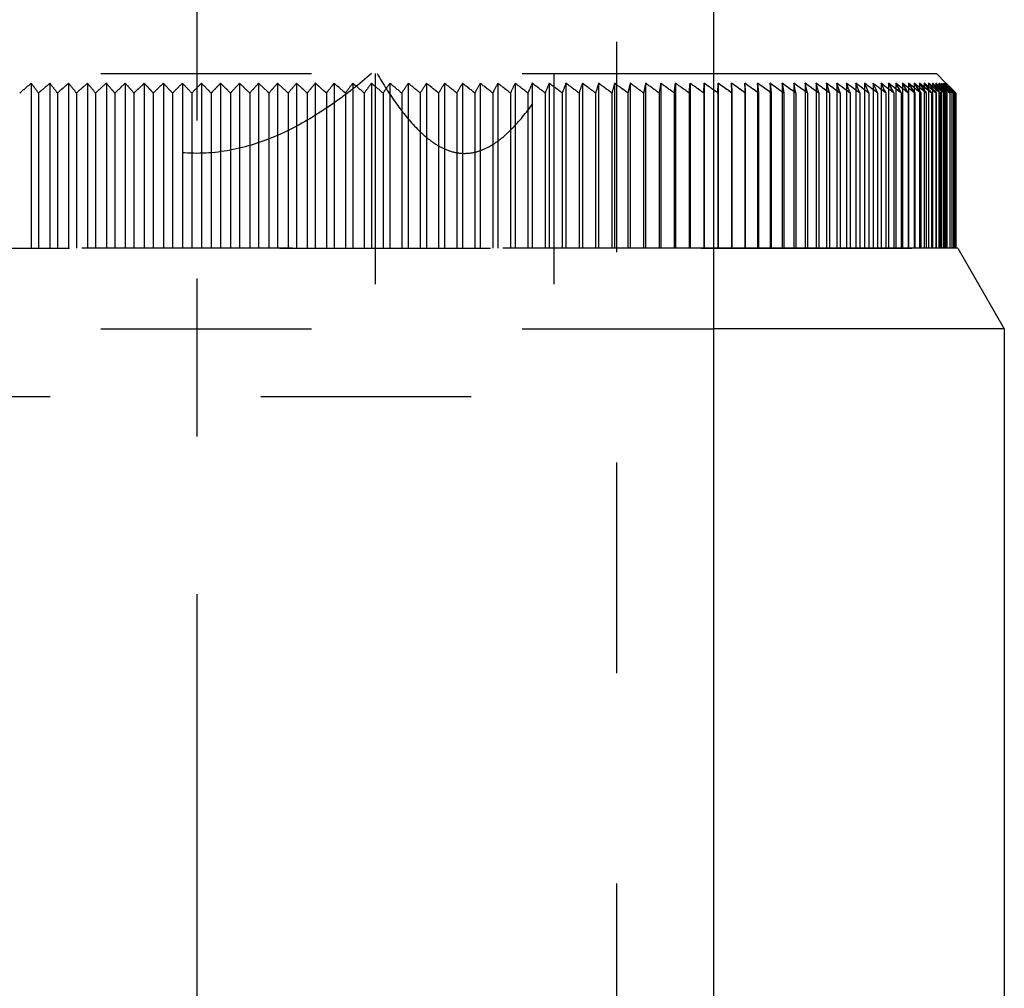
# Model space of a CAD drawing. Header units: millimetres. Extents: x 375 to 625, y 325 to 663.
# Tile 5 of 6: x 495 to 525, y 572 to 602. Entities that reach past the tile are written whole.
import ezdxf

# ---------------------------------------------------------------- set-up
doc = ezdxf.new("R2010")
doc.units = ezdxf.units.MM
doc.header["$LTSCALE"] = 65.185185
doc.linetypes.add('CENTER', pattern=[0.6, 0.375, -0.075, 0.075, -0.075])
doc.linetypes.add('HIDDEN', pattern=[0.2, 0.1, -0.1])
for name, color, linetype in [('ACHSEN_S', 7, 'CONTINUOUS'), ('FASEN', 7, 'CONTINUOUS'), ('FLAECHEN', 7, 'CONTINUOUS'), ('KOERPER', 7, 'CONTINUOUS'), ('KONST.EL_MIT_GEO', 7, 'CONTINUOUS')]:
    doc.layers.add(name, color=color, linetype=linetype)

msp = doc.modelspace()

# ---------------------------------------------------------------- linework, layer by layer
at = {"layer": 'ACHSEN_S', "color": 2, "linetype": 'CENTER'}
msp.add_line((500, 662.75), (500, 337.25), dxfattribs=at)
at = {"layer": 'FASEN', "color": 8, "linetype": 'HIDDEN'}
for p, q in [((516, 595.25), (484, 595.25)), ((484, 592.75), (516, 592.75))]:
    msp.add_line(p, q, dxfattribs=at)
at = {"layer": 'FASEN', "color": 7, "linetype": 'Continuous'}
for p, q in [((523.557, 595.25), (516, 595.25)), ((523.557, 595.25), (525, 592.75)), ((525, 592.75), (516, 592.75))]:
    msp.add_line(p, q, dxfattribs=at)
at = {"layer": 'FLAECHEN', "color": 8, "linetype": 'HIDDEN'}
msp.add_line((513, 640.75), (513, 526.75), dxfattribs=at)
at = {"layer": 'FLAECHEN', "color": 7, "linetype": 'Continuous'}
for p, q in [((516, 639.75), (516, 502.75)), ((525, 592.75), (525, 543.322))]:
    msp.add_line(p, q, dxfattribs=at)
at = {"layer": 'KOERPER', "color": 7, "linetype": 'Continuous'}
msp.add_line((516, 639.75), (516, 502.75), dxfattribs=at)
at = {"layer": 'KONST.EL_MIT_GEO', "color": 8, "linetype": 'HIDDEN'}
for p, q in [((513, 640.75), (513, 526.75)), ((484, 600.65), (516, 600.65)), ((505.528, 600.65), (505.528, 590.65)), ((511.056, 600.65), (511.056, 590.65)), ((494.879, 600.352), (494.879, 595.25)), ((495.456, 600.352), (495.456, 595.25)), ((496.036, 600.352), (496.036, 595.25)), ((496.619, 600.352), (496.619, 595.25)), ((497.204, 600.352), (497.204, 595.25)), ((497.79, 600.352), (497.79, 595.25)), ((498.379, 600.352), (498.379, 595.25)), ((498.968, 600.352), (498.968, 595.25)), ((499.557, 600.352), (499.557, 595.25)), ((500.148, 600.352), (500.148, 595.25)), ((500.738, 600.352), (500.738, 595.25)), ((501.327, 600.352), (501.327, 595.25)), ((501.916, 600.352), (501.916, 595.25)), ((502.503, 600.352), (502.503, 595.25)), ((503.089, 600.352), (503.089, 595.25)), ((503.673, 600.352), (503.673, 595.25)), ((504.254, 600.352), (504.254, 595.25)), ((504.833, 600.352), (504.833, 595.25)), ((505.408, 600.352), (505.408, 595.25)), ((505.98, 600.352), (505.98, 595.25)), ((506.549, 600.352), (506.549, 595.25)), ((507.112, 600.352), (507.112, 595.25)), ((507.672, 600.352), (507.672, 595.25)), ((508.226, 600.352), (508.226, 595.25)), ((508.775, 600.352), (508.775, 595.25)), ((509.319, 600.352), (509.319, 595.25)), ((509.856, 600.352), (509.856, 595.25)), ((510.387, 600.352), (510.387, 595.25)), ((510.911, 600.352), (510.911, 595.25)), ((511.428, 600.352), (511.428, 595.25)), ((511.938, 600.352), (511.938, 595.25)), ((512.44, 600.352), (512.44, 595.25)), ((512.934, 600.352), (512.934, 595.25)), ((513.42, 600.352), (513.42, 595.25)), ((513.897, 600.352), (513.897, 595.25)), ((514.365, 600.352), (514.365, 595.25)), ((514.784, 600.051), (514.823, 600.352)), ((514.823, 600.352), (514.784, 600.051)), ((514.823, 600.352), (514.823, 595.25)), ((515.244, 600.051), (515.272, 600.352)), ((515.272, 600.352), (515.244, 600.051)), ((515.272, 600.352), (515.272, 595.25)), ((515.694, 600.051), (515.712, 600.352)), ((515.712, 600.352), (515.694, 600.051)), ((515.712, 600.352), (515.712, 595.25)), ((516.134, 600.051), (516.141, 600.352)), ((516.141, 600.352), (516.141, 595.25)), ((516.559, 600.352), (516.559, 595.25)), ((516.563, 600.078), (516.559, 600.352)), ((516.967, 600.352), (516.967, 595.25)), ((516.977, 600.157), (516.967, 600.352)), ((516.982, 600.051), (516.977, 600.157)), ((517.364, 600.352), (517.364, 595.25)), ((517.379, 600.177), (517.364, 600.352)), ((517.39, 600.051), (517.379, 600.177)), ((517.75, 600.352), (517.75, 595.25)), ((517.77, 600.185), (517.75, 600.352)), ((517.786, 600.051), (517.77, 600.185)), ((518.124, 600.352), (518.124, 595.25)), ((518.149, 600.189), (518.124, 600.352)), ((518.171, 600.051), (518.149, 600.189)), ((518.486, 600.352), (518.486, 595.25)), ((518.517, 600.192), (518.486, 600.352)), ((518.544, 600.051), (518.517, 600.192)), ((518.837, 600.352), (518.837, 595.25)), ((518.905, 600.051), (518.873, 600.194)), ((519.175, 600.352), (519.175, 595.25)), ((519.254, 600.051), (519.216, 600.196)), ((519.501, 600.352), (519.501, 595.25)), ((519.59, 600.051), (519.547, 600.197)), ((519.814, 600.352), (519.814, 595.25)), ((519.914, 600.051), (519.866, 600.197)), ((520.115, 600.352), (520.115, 595.25)), ((520.225, 600.051), (520.171, 600.198)), ((520.402, 600.352), (520.402, 595.25)), ((520.523, 600.051), (520.464, 600.199)), ((520.676, 600.352), (520.676, 595.25)), ((520.807, 600.051), (520.743, 600.199)), ((520.937, 600.352), (520.937, 595.25)), ((521.078, 600.051), (521.009, 600.2)), ((521.184, 600.352), (521.184, 595.25)), ((521.285, 600.152), (521.261, 600.2)), ((521.336, 600.051), (521.285, 600.152)), ((521.418, 600.352), (521.418, 595.25)), ((521.472, 600.253), (521.418, 600.352)), ((521.525, 600.152), (521.5, 600.2)), ((521.579, 600.051), (521.525, 600.152)), ((521.638, 600.352), (521.638, 595.25)), ((521.695, 600.253), (521.638, 600.352)), ((521.752, 600.152), (521.724, 600.2)), ((521.809, 600.051), (521.752, 600.152)), ((521.844, 600.352), (521.844, 595.25)), ((521.904, 600.253), (521.844, 600.352)), ((521.964, 600.152), (521.935, 600.201)), ((522.024, 600.051), (521.964, 600.152)), ((522.035, 600.352), (522.035, 595.25)), ((522.098, 600.253), (522.035, 600.352)), ((522.162, 600.152), (522.131, 600.201)), ((522.226, 600.051), (522.162, 600.152)), ((522.213, 600.352), (522.213, 595.25)), ((522.279, 600.253), (522.213, 600.352)), ((522.313, 600.201), (522.279, 600.253)), ((522.346, 600.152), (522.313, 600.201)), ((522.413, 600.051), (522.346, 600.152)), ((522.375, 600.352), (522.375, 595.25)), ((522.445, 600.253), (522.375, 600.352)), ((522.481, 600.201), (522.445, 600.253)), ((522.515, 600.152), (522.481, 600.201)), ((522.585, 600.051), (522.515, 600.152)), ((522.524, 600.352), (522.524, 595.25)), ((522.597, 600.253), (522.524, 600.352)), ((522.634, 600.201), (522.597, 600.253)), ((522.669, 600.152), (522.634, 600.201)), ((522.658, 600.352), (522.658, 595.25)), ((522.734, 600.253), (522.658, 600.352)), ((522.743, 600.051), (522.669, 600.152)), ((522.772, 600.202), (522.734, 600.253)), ((522.809, 600.152), (522.772, 600.202)), ((522.777, 600.352), (522.777, 595.25)), ((522.856, 600.253), (522.777, 600.352)), ((522.886, 600.051), (522.809, 600.152)), ((522.895, 600.203), (522.856, 600.253)), ((522.882, 600.352), (522.882, 595.25)), ((522.963, 600.253), (522.882, 600.352)), ((522.935, 600.152), (522.895, 600.203)), ((523.014, 600.051), (522.935, 600.152)), ((523.004, 600.203), (522.963, 600.253)), ((522.971, 600.352), (522.971, 595.25)), ((523.056, 600.253), (522.971, 600.352)), ((523.045, 600.152), (523.004, 600.203)), ((523.127, 600.051), (523.045, 600.152)), ((523.046, 600.352), (523.046, 595.25)), ((523.133, 600.253), (523.046, 600.352)), ((523.098, 600.203), (523.056, 600.253)), ((523.141, 600.152), (523.098, 600.203)), ((523.106, 600.352), (523.106, 595.25)), ((523.196, 600.253), (523.106, 600.352)), ((523.177, 600.203), (523.133, 600.253)), ((523.226, 600.051), (523.141, 600.152)), ((523.151, 600.352), (523.151, 595.25)), ((523.244, 600.253), (523.151, 600.352)), ((523.221, 600.152), (523.177, 600.203)), ((523.181, 600.352), (523.181, 595.25)), ((523.277, 600.253), (523.181, 600.352)), ((523.19, 600.36), (523.499, 600.051)), ((523.196, 600.352), (523.196, 595.25)), ((523.294, 600.253), (523.196, 600.352)), ((523.196, 600.352), (523.294, 600.252)), ((523.241, 600.203), (523.196, 600.253)), ((523.265, 600.101), (523.221, 600.152)), ((523.231, 600.141), (523.273, 600.092)), ((523.287, 600.152), (523.241, 600.203)), ((523.29, 600.203), (523.244, 600.253)), ((523.324, 600.203), (523.277, 600.253)), ((523.332, 600.101), (523.287, 600.152)), ((523.337, 600.152), (523.29, 600.203)), ((523.343, 600.203), (523.294, 600.253)), ((523.294, 600.252), (523.343, 600.202)), ((523.372, 600.152), (523.324, 600.203)), ((523.325, 600.202), (523.372, 600.152)), ((523.384, 600.101), (523.337, 600.152)), ((523.337, 600.152), (523.384, 600.102)), ((523.392, 600.152), (523.343, 600.203)), ((523.343, 600.202), (523.393, 600.152)), ((523.42, 600.101), (523.372, 600.152)), ((523.372, 600.152), (523.425, 600.096)), ((523.491, 600.051), (523.392, 600.152)), ((523.393, 600.152), (523.403, 600.142)), ((523.403, 600.142), (523.442, 600.102)), ((495.105, 600.051), (495.105, 595.25)), ((495.691, 600.051), (495.691, 595.25)), ((496.28, 600.051), (496.28, 595.25)), ((496.871, 600.051), (496.871, 595.25)), ((497.464, 600.051), (497.464, 595.25)), ((498.059, 600.051), (498.059, 595.25)), ((498.656, 600.051), (498.656, 595.25)), ((499.253, 600.051), (499.253, 595.25)), ((499.851, 600.051), (499.851, 595.25)), ((500.448, 600.051), (500.448, 595.25)), ((501.046, 600.051), (501.046, 595.25)), ((501.643, 600.051), (501.643, 595.25)), ((502.238, 600.051), (502.238, 595.25)), ((502.832, 600.051), (502.832, 595.25)), ((503.425, 600.051), (503.425, 595.25)), ((504.015, 600.051), (504.015, 595.25)), ((504.603, 600.051), (504.603, 595.25)), ((505.187, 600.051), (505.187, 595.25)), ((505.769, 600.051), (505.769, 595.25)), ((506.346, 600.051), (506.346, 595.25)), ((506.92, 600.051), (506.92, 595.25)), ((507.489, 600.051), (507.489, 595.25)), ((508.053, 600.051), (508.053, 595.25)), ((508.612, 600.051), (508.612, 595.25)), ((509.165, 600.051), (509.165, 595.25)), ((509.712, 600.051), (509.712, 595.25)), ((510.253, 600.051), (510.253, 595.25)), ((510.788, 600.051), (510.788, 595.25)), ((511.315, 600.051), (511.315, 595.25)), ((511.836, 600.051), (511.836, 595.25)), ((512.348, 600.051), (512.348, 595.25)), ((512.853, 600.051), (512.853, 595.25)), ((513.349, 600.051), (513.349, 595.25)), ((513.836, 600.051), (513.836, 595.25)), ((514.315, 600.051), (514.315, 595.25)), ((514.784, 600.051), (514.784, 595.25)), ((515.244, 600.051), (515.244, 595.25)), ((515.694, 600.051), (515.694, 595.25)), ((516.563, 600.051), (516.563, 600.078)), ((522.848, 600.102), (522.886, 600.051)), ((522.974, 600.102), (523.014, 600.051)), ((523.086, 600.102), (523.127, 600.051)), ((523.185, 600.099), (523.226, 600.051)), ((523.309, 600.051), (523.265, 600.101)), ((523.332, 600.102), (523.347, 600.085)), ((523.377, 600.051), (523.332, 600.101)), ((523.384, 600.102), (523.406, 600.077)), ((523.43, 600.051), (523.384, 600.101)), ((523.468, 600.051), (523.42, 600.101)), ((523.425, 600.096), (523.451, 600.07)), ((523.442, 600.102), (523.462, 600.081)), ((523.462, 600.081), (523.48, 600.062)), ((523.499, 600.05), (523.499, 595.25)), ((476.503, 595.25), (523.499, 595.25)), ((488.944, 590.65), (511.056, 590.65))]:
    msp.add_line(p, q, dxfattribs=at)
at = {"layer": 'KONST.EL_MIT_GEO', "color": 7, "linetype": 'Continuous'}
for p, q in [((516, 600.65), (522.9, 600.65)), ((522.9, 600.65), (523.19, 600.36)), ((516.134, 600.051), (516, 600.147)), ((516.141, 600.352), (516.134, 600.051)), ((516.559, 600.352), (516.563, 600.051)), ((516.967, 600.352), (516.982, 600.051)), ((517.364, 600.352), (517.39, 600.051)), ((517.75, 600.352), (517.786, 600.051)), ((518.124, 600.352), (518.171, 600.051)), ((521.078, 600.051), (520.905, 600.181)), ((521.336, 600.051), (521.172, 600.175)), ((521.285, 600.152), (521.336, 600.051)), ((521.418, 600.352), (521.472, 600.252)), ((521.579, 600.051), (521.426, 600.168)), ((521.472, 600.252), (521.525, 600.152)), ((521.525, 600.152), (521.579, 600.051)), ((521.638, 600.352), (521.695, 600.252)), ((521.809, 600.051), (521.665, 600.162)), ((521.695, 600.252), (521.752, 600.152)), ((521.752, 600.152), (521.809, 600.051)), ((521.844, 600.352), (521.904, 600.252)), ((521.968, 600.254), (521.844, 600.352)), ((522.024, 600.051), (521.891, 600.155)), ((521.904, 600.252), (521.964, 600.152)), ((521.964, 600.152), (522.024, 600.051)), ((522.035, 600.352), (522.098, 600.252)), ((522.16, 600.253), (522.035, 600.352)), ((522.098, 600.252), (522.162, 600.152)), ((522.226, 600.051), (522.098, 600.152)), ((522.162, 600.152), (522.226, 600.051)), ((522.213, 600.352), (522.279, 600.252)), ((522.336, 600.253), (522.213, 600.352)), ((522.279, 600.252), (522.346, 600.152)), ((522.413, 600.051), (522.286, 600.152)), ((522.346, 600.152), (522.413, 600.051)), ((522.375, 600.352), (522.445, 600.252)), ((522.497, 600.253), (522.375, 600.352)), ((522.445, 600.252), (522.515, 600.152)), ((522.585, 600.051), (522.46, 600.152)), ((522.515, 600.152), (522.529, 600.132)), ((522.524, 600.352), (522.597, 600.252)), ((522.644, 600.253), (522.524, 600.352)), ((522.529, 600.132), (522.585, 600.051)), ((522.743, 600.051), (522.62, 600.152)), ((522.658, 600.352), (522.734, 600.252)), ((522.776, 600.253), (522.658, 600.352)), ((522.67, 600.152), (522.689, 600.126)), ((522.689, 600.126), (522.743, 600.051)), ((522.886, 600.051), (522.765, 600.152)), ((522.777, 600.352), (522.856, 600.252)), ((522.893, 600.253), (522.777, 600.352)), ((522.81, 600.152), (522.848, 600.102)), ((522.856, 600.252), (522.895, 600.202)), ((522.882, 600.352), (522.963, 600.252)), ((522.996, 600.253), (522.882, 600.352)), ((522.895, 600.202), (522.935, 600.152)), ((523.014, 600.051), (522.895, 600.152)), ((522.935, 600.152), (522.974, 600.102)), ((522.963, 600.252), (523.004, 600.202)), ((522.971, 600.352), (523.056, 600.252)), ((523.083, 600.253), (522.971, 600.352)), ((523.01, 600.152), (522.989, 600.17)), ((523.004, 600.202), (523.086, 600.102)), ((523.127, 600.051), (523.01, 600.152)), ((523.046, 600.352), (523.134, 600.252)), ((523.156, 600.253), (523.046, 600.352)), ((523.056, 600.252), (523.098, 600.202)), ((523.098, 600.202), (523.138, 600.155)), ((523.106, 600.352), (523.196, 600.252)), ((523.214, 600.253), (523.106, 600.352)), ((523.226, 600.051), (523.11, 600.152)), ((523.134, 600.252), (523.177, 600.202)), ((523.138, 600.155), (523.185, 600.099)), ((523.151, 600.352), (523.244, 600.252)), ((523.256, 600.253), (523.151, 600.352)), ((523.211, 600.203), (523.156, 600.253)), ((523.177, 600.202), (523.231, 600.141)), ((523.181, 600.352), (523.277, 600.252)), ((523.284, 600.253), (523.181, 600.352)), ((523.196, 600.252), (523.241, 600.202)), ((523.309, 600.051), (523.196, 600.152)), ((523.241, 600.175), (523.211, 600.203)), ((523.268, 600.203), (523.214, 600.253)), ((523.241, 600.202), (523.332, 600.102)), ((523.266, 600.152), (523.241, 600.175)), ((523.309, 600.203), (523.256, 600.253)), ((523.377, 600.051), (523.266, 600.152)), ((523.322, 600.152), (523.268, 600.203)), ((523.277, 600.252), (523.325, 600.202)), ((523.336, 600.203), (523.284, 600.253)), ((523.341, 600.172), (523.309, 600.203)), ((523.43, 600.051), (523.322, 600.152)), ((523.387, 600.152), (523.336, 600.203)), ((523.362, 600.152), (523.341, 600.172)), ((523.468, 600.051), (523.362, 600.152)), ((523.491, 600.051), (523.387, 600.152)), ((516.134, 600.051), (516.134, 595.25)), ((516.563, 600.051), (516.563, 595.25)), ((516.982, 600.051), (516.982, 595.25)), ((517.39, 600.051), (517.39, 595.25)), ((517.786, 600.051), (517.786, 595.25)), ((518.171, 600.051), (518.171, 595.25)), ((518.544, 600.051), (518.544, 595.25)), ((518.905, 600.051), (518.905, 595.25)), ((519.254, 600.051), (519.254, 595.25)), ((519.59, 600.051), (519.59, 595.25)), ((519.914, 600.051), (519.914, 595.25)), ((520.225, 600.051), (520.225, 595.25)), ((520.523, 600.051), (520.523, 595.25)), ((520.807, 600.051), (520.807, 595.25)), ((521.078, 600.051), (521.078, 595.25)), ((521.336, 600.051), (521.336, 595.25)), ((521.579, 600.051), (521.579, 595.25)), ((521.809, 600.051), (521.809, 595.25)), ((522.024, 600.051), (522.024, 595.25)), ((522.226, 600.051), (522.226, 595.25)), ((522.413, 600.051), (522.413, 595.25)), ((522.585, 600.051), (522.585, 595.25)), ((522.743, 600.051), (522.743, 595.25)), ((522.886, 600.051), (522.886, 595.25)), ((523.014, 600.051), (523.014, 595.25)), ((523.127, 600.051), (523.127, 595.25)), ((523.226, 600.051), (523.226, 595.25)), ((523.273, 600.092), (523.309, 600.051)), ((523.309, 600.051), (523.309, 595.25)), ((523.347, 600.085), (523.377, 600.051)), ((523.377, 600.051), (523.377, 595.25)), ((523.406, 600.077), (523.43, 600.051)), ((523.43, 600.051), (523.43, 595.25)), ((523.451, 600.07), (523.468, 600.051)), ((523.468, 600.051), (523.468, 595.25)), ((523.48, 600.062), (523.491, 600.051)), ((523.491, 600.051), (523.491, 595.25)), ((525, 592.75), (525, 543.322))]:
    msp.add_line(p, q, dxfattribs=at)
at = {"layer": 'KONST.EL_MIT_GEO', "color": 8, "linetype": 'HIDDEN'}
for centre, radius, start, end in [((543.429, 542.393), 75.606, 129.9516, 130.30591), ((543.295, 542.446), 75.48, 129.89966, 130.25429), ((444.979, 562.77), 62.469, 36.63969, 36.9849), ((445.116, 562.804), 62.34, 36.68997, 37.03549), ((543.878, 543.493), 74.683, 130.41778, 130.77305), ((543.745, 543.544), 74.558, 130.3657, 130.72129), ((446.072, 561.671), 62.73, 37.72147, 38.07024), ((446.207, 561.706), 62.602, 37.77227, 38.12136), ((544.337, 544.615), 73.753, 130.91171, 131.26789), ((544.204, 544.666), 73.628, 130.8595, 131.21599), ((447.07, 560.548), 63.103, 38.75513, 39.10684), ((447.204, 560.584), 62.977, 38.80636, 39.15839), ((544.808, 545.759), 72.819, 131.4344, 131.79142), ((544.676, 545.808), 72.694, 131.38206, 131.7394), ((447.986, 559.405), 63.575, 39.7421, 40.09619), ((448.12, 559.442), 63.449, 39.79368, 40.14809), ((545.292, 546.919), 71.886, 131.9869, 132.34469), ((545.16, 546.968), 71.761, 131.93445, 132.29256), ((448.832, 558.244), 64.132, 40.68387, 41.03983), ((448.965, 558.282), 64.007, 40.73572, 41.092), ((545.793, 548.095), 70.958, 132.57035, 132.9288), ((545.661, 548.142), 70.834, 132.5178, 132.87658), ((449.617, 557.068), 64.762, 41.58193, 41.93932), ((449.749, 557.108), 64.638, 41.63399, 41.9917), ((546.313, 549.282), 70.041, 133.18592, 133.54491), ((546.181, 549.329), 69.918, 133.1333, 133.49261), ((450.348, 555.881), 65.456, 42.43778, 42.7962), ((450.48, 555.922), 65.333, 42.48999, 42.84874), ((546.853, 550.478), 69.141, 133.83486, 134.19423), ((546.722, 550.523), 69.017, 133.78218, 134.14188), ((451.033, 554.686), 66.205, 43.2529, 43.61201), ((451.165, 554.727), 66.081, 43.30521, 43.66465), ((547.419, 551.679), 68.262, 134.51845, 134.87803), ((547.288, 551.723), 68.139, 134.46574, 134.82565), ((451.678, 553.484), 67, 44.02874, 44.38823), ((451.809, 553.527), 66.876, 44.08111, 44.44093), ((548.013, 552.883), 67.412, 135.23804, 135.59762), ((547.882, 552.926), 67.289, 135.18533, 135.54524), ((452.288, 552.281), 67.833, 44.76674, 45.12635), ((452.419, 552.324), 67.71, 44.81912, 45.17906), ((548.64, 554.085), 66.597, 135.99503, 136.35437), ((548.508, 554.127), 66.474, 135.94236, 136.30202), ((452.867, 551.078), 68.698, 45.46826, 45.82777), ((452.999, 551.123), 68.575, 45.52064, 45.88046), ((549.304, 555.284), 65.825, 136.79086, 137.14967), ((549.172, 555.325), 65.701, 136.73827, 137.0974), ((453.42, 549.879), 69.589, 46.13466, 46.49386), ((453.551, 549.925), 69.465, 46.18699, 46.54652), ((550.011, 556.476), 65.102, 137.62702, 137.98497), ((549.879, 556.516), 64.978, 137.57455, 137.93282), ((453.95, 548.687), 70.498, 46.76722, 47.12596), ((454.081, 548.734), 70.374, 46.81949, 47.17855), ((550.768, 557.658), 64.438, 138.50501, 138.86174), ((550.636, 557.697), 64.314, 138.45272, 138.80977), ((454.459, 547.506), 71.421, 47.36719, 47.72532), ((454.591, 547.553), 71.297, 47.41936, 47.77782), ((551.583, 558.827), 63.843, 139.42638, 139.78147), ((551.45, 558.864), 63.718, 139.37434, 139.72974), ((454.952, 546.337), 72.352, 47.93574, 48.29315), ((455.084, 546.386), 72.228, 47.98781, 48.34555), ((552.462, 559.979), 63.328, 140.39268, 140.74565), ((552.329, 560.016), 63.202, 140.34095, 140.69424), ((455.429, 545.185), 73.286, 48.474, 48.83061), ((455.562, 545.234), 73.161, 48.52596, 48.88289), ((553.418, 561.112), 62.904, 141.40546, 141.75578), ((553.284, 561.148), 62.776, 141.35412, 141.70475), ((455.894, 544.051), 74.219, 48.98306, 49.33879), ((456.027, 544.102), 74.094, 49.03489, 49.39094), ((554.462, 562.224), 62.585, 142.46625, 142.81332), ((554.326, 562.258), 62.456, 142.41538, 142.76277), ((456.348, 542.94), 75.146, 49.46393, 49.81872), ((456.481, 542.992), 75.02, 49.51562, 49.87073), ((555.608, 563.31), 62.387, 143.57653, 143.9197), ((555.47, 563.343), 62.256, 143.52623, 143.86971), ((456.793, 541.854), 76.063, 49.91757, 50.27139), ((456.926, 541.907), 75.937, 49.96912, 50.32326), ((556.873, 564.369), 62.328, 144.73772, 145.07626), ((556.733, 564.401), 62.196, 144.68811, 145.02695), ((457.23, 540.795), 76.965, 50.3449, 50.69773), ((457.364, 540.849), 76.839, 50.39631, 50.74945), ((558.277, 565.397), 62.432, 145.95116, 146.28427), ((558.135, 565.428), 62.297, 145.90235, 146.23576), ((457.66, 539.767), 77.85, 50.74678, 51.09859), ((457.794, 539.822), 77.723, 50.79804, 51.15017), ((559.845, 566.391), 62.722, 147.21806, 147.54487), ((559.701, 566.422), 62.584, 147.17017, 147.49727), ((458.086, 538.772), 78.713, 51.12401, 51.47481), ((458.22, 538.828), 78.585, 51.17512, 51.52624), ((561.608, 567.351), 63.232, 148.53946, 148.85901), ((561.461, 567.38), 63.09, 148.49263, 148.81247), ((458.506, 537.813), 79.551, 51.47734, 51.82714), ((458.641, 537.87), 79.423, 51.52831, 51.87843), ((563.604, 568.272), 63.999, 149.9162, 150.22748), ((563.452, 568.301), 63.853, 149.87059, 150.18214), ((458.924, 536.892), 80.361, 51.80748, 52.15631), ((459.06, 536.95), 80.232, 51.85831, 52.20745), ((565.879, 569.152), 65.071, 151.3489, 151.65081), ((565.723, 569.18), 64.921, 151.30466, 151.60684), ((459.339, 536.012), 81.139, 52.1151, 52.46297), ((459.475, 536.07), 81.01, 52.16578, 52.51397), ((568.494, 569.989), 66.51, 152.83787, 153.12925), ((568.332, 570.017), 66.354, 152.79517, 153.08681), ((459.752, 535.174), 81.884, 52.4008, 52.74774), ((459.888, 535.233), 81.754, 52.45135, 52.7986), ((571.527, 570.782), 68.394, 154.38309, 154.66271), ((571.358, 570.808), 68.23, 154.34211, 154.62199), ((460.164, 534.382), 82.591, 52.66514, 53.01119), ((460.301, 534.442), 82.461, 52.71556, 53.06193), ((575.08, 571.527), 70.825, 155.98415, 156.25075), ((574.904, 571.553), 70.652, 155.94508, 156.21192), ((460.575, 533.637), 83.259, 52.90865, 53.25387), ((460.712, 533.697), 83.129, 52.95895, 53.30448), ((579.292, 572.223), 73.941, 157.64021, 157.89246), ((579.105, 572.249), 73.758, 157.60325, 157.85573), ((460.986, 532.94), 83.886, 53.13181, 53.47623), ((461.123, 533.002), 83.755, 53.182, 53.52673), ((584.352, 572.869), 77.931, 159.34995, 159.58652), ((584.153, 572.894), 77.736, 159.31528, 159.55207), ((461.397, 532.295), 84.468, 53.33506, 53.67874), ((461.534, 532.357), 84.337, 53.38513, 53.72913), ((590.529, 573.462), 83.064, 161.11153, 161.33106), ((590.315, 573.486), 82.853, 161.07935, 161.29909), ((461.808, 531.702), 85.005, 53.51879, 53.86178), ((461.945, 531.764), 84.874, 53.56876, 53.91207), ((598.216, 574.001), 89.732, 162.92253, 163.12371), ((597.982, 574.025), 89.501, 162.89305, 163.0944), ((462.219, 531.163), 85.494, 53.68336, 54.02573), ((462.357, 531.226), 85.362, 53.73324, 54.07592), ((608.012, 574.484), 98.534, 164.78, 164.96151), ((607.752, 574.508), 98.277, 164.7534, 164.93507), ((462.631, 530.68), 85.934, 53.82909, 54.1709), ((462.769, 530.743), 85.802, 53.87889, 54.22101), ((620.878, 574.911), 110.428, 166.68036, 166.84097), ((620.584, 574.934), 110.138, 166.65682, 166.81757), ((463.044, 530.253), 86.323, 53.95627, 54.29758), ((463.182, 530.316), 86.19, 54.006, 54.34762), ((638.458, 575.28), 127.059, 168.61946, 168.75803), ((638.117, 575.303), 126.721, 168.59915, 168.73784), ((463.458, 529.884), 86.659, 54.06513, 54.40601), ((463.596, 529.948), 86.527, 54.1148, 54.45599), ((663.817, 575.59), 151.49, 170.5926, 170.7081), ((663.409, 575.613), 151.084, 170.57566, 170.69127), ((463.872, 529.574), 86.943, 54.1559, 54.49641), ((464.011, 529.638), 86.81, 54.20551, 54.54633), ((464.288, 529.323), 87.172, 54.22873, 54.56896), ((464.426, 529.387), 87.039, 54.27831, 54.61884), ((464.704, 529.132), 87.347, 54.28379, 54.62378), ((464.843, 529.197), 87.214, 54.33333, 54.67363), ((465.259, 529.067), 87.332, 54.37068, 54.71083), ((483.885, 555.321), 55.143, 54.3806, 54.7483), ((465.676, 528.998), 87.396, 54.39043, 54.7305), ((466.094, 528.991), 87.403, 54.39263, 54.73269), ((466.511, 529.044), 87.354, 54.37726, 54.71739), ((466.928, 529.159), 87.249, 54.34432, 54.68458), ((467.344, 529.334), 87.088, 54.29372, 54.63419), ((467.758, 529.569), 86.873, 54.22538, 54.56612), ((468.172, 529.865), 86.603, 54.13916, 54.48025), ((445.771, 583.644), 74.951, 12.75661, 12.8803), ((468.583, 530.219), 86.279, 54.0349, 54.37641), ((454.513, 583.272), 66.88, 14.65773, 14.79625), ((468.991, 530.631), 85.904, 53.9124, 54.25438), ((461.143, 582.877), 60.918, 16.51752, 16.66995), ((469.396, 531.1), 85.477, 53.77141, 54.11394), ((469.798, 531.625), 85, 53.61166, 53.95481), ((466.323, 582.456), 56.405, 18.3323, 18.4977), ((470.195, 532.204), 84.476, 53.43285, 53.77667), ((470.46, 582.008), 52.935, 20.099, 20.2763), ((470.587, 532.835), 83.905, 53.23463, 53.57917), ((473.822, 581.529), 50.24, 21.8149, 22.0033), ((470.973, 533.519), 83.29, 53.0166, 53.36192), ((476.59, 581.021), 48.138, 23.4783, 23.6767), ((471.351, 534.251), 82.632, 52.77834, 53.12449), ((478.894, 580.483), 46.502, 25.0875, 25.295), ((471.723, 535.031), 81.935, 52.51938, 52.86641), ((480.827, 579.915), 45.237, 26.6417, 26.8573), ((472.085, 535.857), 81.2, 52.2392, 52.58715), ((496.829, 587.021), 27.971, 28.1109, 28.2326), ((472.437, 536.726), 80.43, 51.93726, 52.28616), ((497.805, 586.638), 27.497, 29.5528, 29.6776), ((472.779, 537.636), 79.628, 51.61295, 51.96282), ((498.641, 586.238), 27.158, 30.9392, 31.0668), ((473.108, 538.585), 78.797, 51.26562, 51.61649), ((499.36, 585.822), 26.932, 32.2707, 32.4007), ((473.424, 539.57), 77.941, 50.89458, 51.24646), ((473.725, 540.589), 77.062, 50.49909, 50.85198), ((474.009, 541.64), 76.164, 50.07834, 50.43224), ((474.274, 542.718), 75.25, 49.6315, 49.98638), ((474.519, 543.822), 74.326, 49.15767, 49.51349), ((474.743, 544.95), 73.395, 48.65588, 49.01259), ((474.941, 546.096), 72.461, 48.12514, 48.48268), ((475.112, 547.26), 71.529, 47.56437, 47.92265), ((475.254, 548.438), 70.604, 46.97246, 47.33138), ((475.363, 549.627), 69.691, 46.34823, 46.70765), ((475.435, 550.823), 68.795, 45.69046, 46.05023), ((475.446, 552.001), 67.955, 44.99794, 45.3577), ((476.155, 552.66), 66.988, 45.27373, 45.39401), ((510.048, 586.89), 18.817, 45.0319, 45.2481), ((507.486, 584.337), 22.434, 44.8261, 45.0088), ((560.22, 636.696), 51.878, 224.7818, 224.9412)]:
    msp.add_arc(centre, radius, start, end, dxfattribs=at)
at = {"layer": 'KONST.EL_MIT_GEO', "color": 7, "linetype": 'Continuous'}
for centre, radius, start, end in [((465.537, 528.934), 87.529, 54.34093, 54.68069), ((465.955, 528.926), 87.536, 54.34312, 54.68288), ((466.372, 528.979), 87.487, 54.32775, 54.66757), ((466.789, 529.094), 87.382, 54.29479, 54.63474), ((467.205, 529.269), 87.221, 54.24416, 54.58432), ((467.62, 529.505), 87.005, 54.17578, 54.51622), ((388.957, 575.386), 131.913, 10.7767, 10.90971), ((468.033, 529.801), 86.735, 54.08951, 54.43029), ((407.936, 575.032), 113.754, 12.70571, 12.86106), ((468.444, 530.155), 86.412, 53.98519, 54.32639), ((421.607, 574.62), 100.904, 14.59806, 14.77461), ((468.853, 530.568), 86.036, 53.86261, 54.20429), ((431.868, 574.151), 91.466, 16.44954, 16.64609), ((469.258, 531.037), 85.609, 53.72155, 54.06377), ((439.807, 573.626), 84.353, 18.25649, 18.47175), ((469.66, 531.562), 85.132, 53.56171, 53.90455), ((446.095, 573.047), 78.896, 20.01583, 20.24848), ((470.058, 532.142), 84.607, 53.38281, 53.72631), ((451.164, 572.415), 74.662, 21.72503, 21.97372), ((470.45, 532.774), 84.036, 53.18448, 53.52871), ((455.309, 571.732), 71.358, 23.38212, 23.64549), ((489.138, 557.876), 52.905, 53.0974, 53.4067), ((458.735, 570.999), 68.78, 24.98562, 25.26236), ((489.796, 558.771), 51.949, 52.8448, 53.1695), ((462.444, 570.648), 65.824, 26.62994, 26.82467), ((490.298, 559.496), 51.217, 52.5719, 52.911), ((490.655, 560.071), 50.685, 52.2782, 52.6306), ((490.878, 560.513), 50.332, 51.9633, 52.3279), ((499.22, 571.299), 36.823, 51.5885, 51.8451), ((499.524, 571.801), 36.358, 51.2407, 51.4944), ((499.763, 572.254), 35.964, 50.8696, 51.124), ((499.988, 572.723), 35.561, 50.4741, 50.7292), ((472.621, 563.844), 61.831, 35.95923, 36.07409), ((500.197, 573.206), 35.148, 50.0533, 50.3091), ((473.349, 562.773), 61.996, 37.07998, 37.19621), ((500.389, 573.702), 34.729, 49.6064, 49.8629), ((501.888, 575.748), 32.276, 49.1728, 49.3966), ((500.721, 574.729), 33.877, 48.6306, 48.8885), ((500.858, 575.256), 33.448, 48.0998, 48.3583), ((475.587, 555.909), 65.097, 42.81654, 42.93696)]:
    msp.add_arc(centre, radius, start, end, dxfattribs=at)
at = {"layer": 'KONST.EL_MIT_GEO', "color": 8, "linetype": 'HIDDEN'}
for points, knots in [([(505.415, 600.65), (505.03, 600.322), (504.233, 599.695), (502.937, 598.896), (501.52, 598.326), (500, 598.11), (498.48, 598.326), (497.063, 598.896), (495.767, 599.695), (494.97, 600.322), (494.585, 600.65)], [0, 0, 0, 0, 0.125083, 0.250142, 0.375129, 0.5, 0.624871, 0.749858, 0.874917, 1, 1, 1, 1]), ([(505.585, 600.65), (505.772, 600.331), (506.151, 599.732), (506.692, 599.053), (507.165, 598.621), (507.525, 598.378), (507.902, 598.219), (508.292, 598.164), (508.682, 598.219), (509.059, 598.378), (509.419, 598.621), (509.892, 599.053), (510.434, 599.732), (510.813, 600.331), (511, 600.65)], [0, 0, 0, 0, 0.145457, 0.279185, 0.340311, 0.397062, 0.449792, 0.5, 0.550209, 0.602939, 0.65969, 0.720816, 0.854543, 1, 1, 1, 1])]:
    msp.add_open_spline(points, degree=3, knots=knots, dxfattribs=at)

doc.saveas('drawing.dxf')
